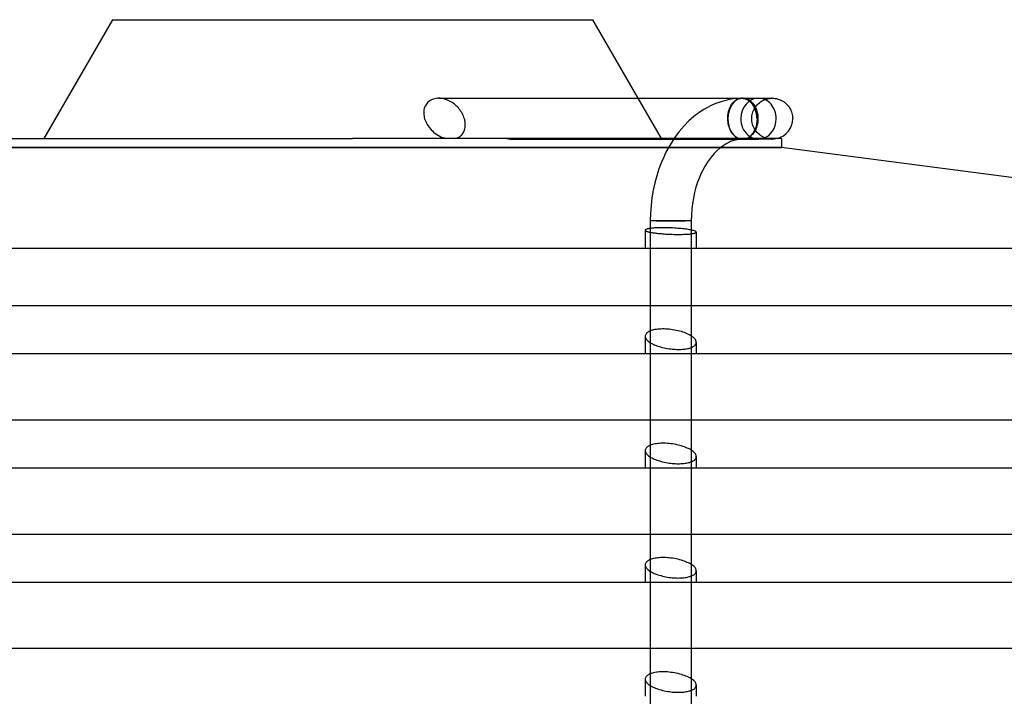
# Model space of a CAD drawing. Header units: millimetres. Extents: x -235 to 235, y -266 to 0.
# Tile 3 of 4: x -65 to 128, y -132 to 0. Entities that reach past the tile are written whole.
import ezdxf

# ---------------------------------------------------------------- set-up
doc = ezdxf.new("R2010")
doc.units = ezdxf.units.MM
doc.layers.add('HIDDEN', color=7, linetype='Continuous')
doc.layers.add('THICK', color=7, linetype='Continuous')

msp = doc.modelspace()

# ---------------------------------------------------------------- linework, layer by layer
at = {"layer": 'HIDDEN'}
for p, q in [((16.61, -15.39), (16.34, -15.42)), ((16.88, -15.38), (16.61, -15.39)), ((17.15, -15.39), (16.88, -15.38)), ((16.88, -15.38), (55.88, -15.38)), ((17.41, -15.42), (17.15, -15.39)), ((76.11, -15.38), (74.89, -15.46)), ((75.75, -15.42), (75.88, -15.4)), ((75.88, -15.4), (76.01, -15.39)), ((76.01, -15.39), (76.02, -15.39)), ((76.02, -15.39), (76.04, -15.39)), ((76.04, -15.39), (76.06, -15.38)), ((76.06, -15.38), (76.08, -15.38)), ((76.08, -15.38), (76.1, -15.38)), ((76.1, -15.38), (76.11, -15.38)), ((76.11, -15.38), (76.12, -15.38)), ((76.12, -15.38), (76.13, -15.38)), ((76.13, -15.38), (76.13, -15.38)), ((76.13, -15.38), (76.14, -15.38)), ((76.14, -15.38), (76.15, -15.38)), ((76.15, -15.38), (76.15, -15.38)), ((76.15, -15.38), (76.17, -15.38)), ((76.17, -15.38), (76.18, -15.38)), ((76.18, -15.38), (76.2, -15.38)), ((76.2, -15.38), (76.22, -15.38)), ((76.22, -15.38), (76.23, -15.38)), ((76.23, -15.38), (76.25, -15.38)), ((76.25, -15.38), (76.26, -15.38)), ((76.25, -15.38), (76.39, -15.4)), ((76.25, -15.38), (76.25, -15.38)), ((76.25, -15.38), (76.25, -15.38)), ((76.25, -15.38), (76.25, -15.38)), ((76.25, -15.38), (76.25, -15.38)), ((76.25, -15.38), (76.25, -15.38)), ((76.25, -15.38), (76.25, -15.38)), ((76.25, -15.38), (76.25, -15.38)), ((76.25, -15.38), (76.25, -15.38)), ((76.25, -15.38), (76.25, -15.38)), ((76.25, -15.38), (76.25, -15.38)), ((76.26, -15.38), (76.26, -15.38)), ((76.26, -15.38), (76.27, -15.38)), ((76.27, -15.38), (76.28, -15.38)), ((76.28, -15.38), (76.28, -15.38)), ((76.28, -15.38), (76.29, -15.38)), ((76.29, -15.38), (76.29, -15.38)), ((76.29, -15.38), (76.3, -15.38)), ((76.3, -15.38), (76.31, -15.38)), ((76.31, -15.38), (76.31, -15.38)), ((76.31, -15.38), (76.32, -15.38)), ((76.32, -15.38), (76.32, -15.38)), ((76.32, -15.38), (76.33, -15.38)), ((76.33, -15.38), (76.33, -15.38)), ((76.33, -15.38), (76.34, -15.38)), ((76.34, -15.38), (76.34, -15.38)), ((76.34, -15.38), (76.35, -15.38)), ((76.35, -15.38), (76.35, -15.38)), ((76.35, -15.38), (76.36, -15.38)), ((76.36, -15.38), (76.36, -15.38)), ((76.36, -15.38), (76.37, -15.38)), ((76.37, -15.38), (76.36, -15.38)), ((76.36, -15.38), (76.36, -15.38)), ((76.36, -15.38), (76.36, -15.38)), ((76.36, -15.38), (76.37, -15.38)), ((76.37, -15.38), (76.37, -15.38)), ((76.37, -15.38), (76.38, -15.38)), ((76.37, -15.38), (76.39, -15.38)), ((76.37, -15.38), (76.37, -15.38)), ((76.37, -15.38), (76.37, -15.38)), ((76.37, -15.38), (76.38, -15.38)), ((76.38, -15.38), (76.37, -15.38)), ((76.37, -15.38), (76.37, -15.38)), ((76.37, -15.38), (76.37, -15.38)), ((76.37, -15.38), (76.37, -15.38)), ((76.37, -15.38), (76.37, -15.38)), ((76.37, -15.38), (76.37, -15.38)), ((76.38, -15.38), (76.38, -15.38)), ((76.38, -15.38), (76.39, -15.38)), ((76.38, -15.38), (76.38, -15.38)), ((76.38, -15.38), (76.38, -15.38)), ((76.38, -15.38), (76.38, -15.38)), ((76.38, -15.38), (76.38, -15.38)), ((76.38, -15.38), (76.38, -15.38)), ((76.38, -15.38), (76.39, -15.38)), ((76.39, -15.38), (76.38, -15.38)), ((76.38, -15.38), (76.38, -15.38)), ((76.38, -15.38), (76.38, -15.38)), ((76.39, -15.38), (76.38, -15.38)), ((76.38, -15.38), (76.38, -15.38)), ((76.38, -15.38), (76.38, -15.38)), ((76.38, -15.38), (76.38, -15.38)), ((76.38, -15.38), (76.38, -15.38)), ((76.39, -15.38), (76.39, -15.38)), ((76.53, -15.4), (76.39, -15.38)), ((76.39, -15.38), (76.39, -15.38)), ((76.39, -15.38), (76.51, -15.38)), ((76.39, -15.38), (76.39, -15.38)), ((76.39, -15.38), (76.39, -15.38)), ((76.39, -15.4), (76.53, -15.42)), ((76.51, -15.38), (76.63, -15.4)), ((76.68, -15.42), (76.53, -15.4)), ((76.63, -15.4), (76.75, -15.41)), ((81.56, -15.42), (81.83, -15.39)), ((81.83, -15.39), (82.1, -15.38)), ((14.1, -17.19), (14.03, -17.42)), ((14.19, -16.96), (14.1, -17.19)), ((14.3, -16.74), (14.19, -16.96)), ((14.44, -16.54), (14.3, -16.74)), ((14.58, -16.35), (14.44, -16.54)), ((14.75, -16.18), (14.58, -16.35)), ((14.93, -16.02), (14.75, -16.18)), ((15.12, -15.88), (14.93, -16.02)), ((15.34, -15.75), (15.12, -15.88)), ((15.57, -15.63), (15.34, -15.75)), ((15.82, -15.54), (15.57, -15.63)), ((16.07, -15.47), (15.82, -15.54)), ((16.34, -15.42), (16.07, -15.47)), ((17.67, -15.46), (17.41, -15.42)), ((17.93, -15.52), (17.67, -15.46)), ((18.2, -15.6), (17.93, -15.52)), ((18.46, -15.69), (18.2, -15.6)), ((18.73, -15.8), (18.46, -15.69)), ((18.98, -15.92), (18.73, -15.8)), ((19.23, -16.06), (18.98, -15.92)), ((19.48, -16.21), (19.23, -16.06)), ((19.71, -16.37), (19.48, -16.21)), ((19.93, -16.54), (19.71, -16.37)), ((20.14, -16.72), (19.93, -16.54)), ((20.33, -16.9), (20.14, -16.72)), ((20.53, -17.09), (20.33, -16.9)), ((20.71, -17.29), (20.53, -17.09)), ((20.88, -17.5), (20.71, -17.29)), ((69.44, -17.18), (68.71, -17.6)), ((70.17, -16.81), (69.44, -17.18)), ((70.9, -16.48), (70.17, -16.81)), ((72.29, -15.99), (70.9, -16.48)), ((73.68, -15.64), (72.29, -15.99)), ((74.89, -15.46), (73.68, -15.64)), ((73.72, -17.43), (73.78, -17.28)), ((73.78, -17.28), (73.85, -17.12)), ((73.85, -17.12), (73.92, -16.98)), ((73.92, -16.98), (73.99, -16.84)), ((73.99, -16.84), (74.08, -16.7)), ((74.08, -16.7), (74.16, -16.57)), ((74.16, -16.57), (74.26, -16.44)), ((74.26, -16.44), (74.35, -16.31)), ((74.35, -16.31), (74.46, -16.2)), ((74.46, -16.2), (74.56, -16.09)), ((74.56, -16.09), (74.67, -15.99)), ((74.67, -15.99), (74.78, -15.89)), ((74.78, -15.89), (74.89, -15.81)), ((74.89, -15.81), (75, -15.73)), ((75, -15.73), (75.11, -15.66)), ((75.11, -15.66), (75.24, -15.6)), ((75.24, -15.6), (75.36, -15.54)), ((75.36, -15.54), (75.49, -15.49)), ((75.49, -15.49), (75.62, -15.45)), ((75.62, -15.45), (75.75, -15.42)), ((76.53, -15.42), (76.68, -15.45)), ((76.82, -15.45), (76.68, -15.42)), ((76.68, -15.45), (76.82, -15.49)), ((76.75, -15.41), (76.88, -15.44)), ((76.96, -15.49), (76.82, -15.45)), ((76.82, -15.49), (76.96, -15.55)), ((76.88, -15.44), (77, -15.48)), ((77.1, -15.55), (76.96, -15.49)), ((76.96, -15.55), (77.1, -15.61)), ((77, -15.48), (77.12, -15.52)), ((77.24, -15.61), (77.1, -15.55)), ((77.1, -15.61), (77.23, -15.68)), ((77.12, -15.52), (77.24, -15.57)), ((77.23, -15.68), (77.36, -15.76)), ((77.24, -15.57), (77.36, -15.62)), ((77.37, -15.68), (77.24, -15.61)), ((77.36, -15.62), (77.47, -15.68)), ((77.36, -15.76), (77.48, -15.85)), ((77.5, -15.76), (77.37, -15.68)), ((77.47, -15.68), (77.57, -15.75)), ((77.48, -15.85), (77.61, -15.94)), ((77.62, -15.85), (77.5, -15.76)), ((77.57, -15.75), (77.75, -15.87)), ((77.61, -15.94), (77.73, -16.05)), ((77.74, -15.95), (77.62, -15.85)), ((77.73, -16.05), (77.85, -16.17)), ((77.86, -16.05), (77.74, -15.95)), ((77.75, -15.87), (77.91, -16)), ((77.85, -16.17), (77.97, -16.29)), ((77.98, -16.17), (77.86, -16.05)), ((77.91, -16), (78.06, -16.13)), ((77.97, -16.29), (78.08, -16.43)), ((78.09, -16.3), (77.98, -16.17)), ((78.06, -16.13), (78.21, -16.28)), ((78.08, -16.43), (78.19, -16.57)), ((78.2, -16.43), (78.09, -16.3)), ((78.19, -16.57), (78.29, -16.72)), ((78.3, -16.58), (78.2, -16.43)), ((78.21, -16.28), (78.35, -16.45)), ((78.29, -16.72), (78.38, -16.87)), ((78.4, -16.72), (78.3, -16.58)), ((78.35, -16.45), (78.48, -16.63)), ((78.38, -16.87), (78.47, -17.02)), ((78.49, -16.88), (78.4, -16.72)), ((78.47, -17.02), (78.55, -17.18)), ((78.48, -16.63), (78.61, -16.82)), ((78.57, -17.03), (78.49, -16.88)), ((78.55, -17.18), (78.63, -17.35)), ((78.55, -17.54), (78.68, -17.3)), ((78.65, -17.19), (78.57, -17.03)), ((78.61, -16.82), (78.73, -17.02)), ((78.72, -17.36), (78.65, -17.19)), ((78.68, -17.3), (78.83, -17.07)), ((78.73, -17.02), (78.84, -17.23)), ((78.83, -17.07), (79, -16.86)), ((78.84, -17.23), (78.93, -17.45)), ((79, -16.86), (79.18, -16.65)), ((79.18, -16.65), (79.37, -16.46)), ((79.37, -16.46), (79.58, -16.28)), ((79.58, -16.28), (79.79, -16.11)), ((79.79, -16.11), (80.02, -15.96)), ((80.02, -15.96), (80.26, -15.83)), ((80.26, -15.83), (80.51, -15.71)), ((80.51, -15.71), (80.76, -15.61)), ((80.76, -15.61), (81.02, -15.53)), ((81.02, -15.53), (81.29, -15.46)), ((81.29, -15.46), (81.56, -15.42)), ((13.94, -17.91), (13.92, -18.16)), ((13.92, -18.16), (13.93, -18.4)), ((13.93, -18.4), (13.94, -18.65)), ((13.97, -17.66), (13.94, -17.91)), ((13.94, -18.65), (13.98, -18.89)), ((14.03, -17.42), (13.97, -17.66)), ((13.98, -18.89), (14.03, -19.13)), ((14.03, -19.13), (14.1, -19.38)), ((21.05, -17.72), (20.88, -17.5)), ((21.21, -17.95), (21.05, -17.72)), ((21.35, -18.18), (21.21, -17.95)), ((21.48, -18.42), (21.35, -18.18)), ((21.6, -18.66), (21.48, -18.42)), ((21.7, -18.9), (21.6, -18.66)), ((21.79, -19.14), (21.7, -18.9)), ((21.87, -19.38), (21.79, -19.14)), ((66.79, -18.96), (65.81, -19.83)), ((68, -18.06), (66.79, -18.96)), ((68.71, -17.6), (68, -18.06)), ((73.41, -19.02), (73.42, -18.83)), ((73.41, -19.2), (73.41, -19.02)), ((73.42, -19.38), (73.41, -19.2)), ((73.42, -18.83), (73.44, -18.65)), ((73.44, -18.65), (73.46, -18.47)), ((73.46, -18.47), (73.49, -18.3)), ((73.49, -18.3), (73.52, -18.12)), ((73.52, -18.12), (73.56, -17.95)), ((73.56, -17.95), (73.61, -17.77)), ((73.61, -17.77), (73.66, -17.6)), ((73.66, -17.6), (73.72, -17.43)), ((78.1, -19.38), (78.11, -19.11)), ((78.11, -19.11), (78.14, -18.84)), ((78.14, -18.84), (78.18, -18.57)), ((78.18, -18.57), (78.25, -18.3)), ((78.25, -18.3), (78.33, -18.04)), ((78.33, -18.04), (78.43, -17.79)), ((78.43, -17.79), (78.55, -17.54)), ((78.63, -17.35), (78.7, -17.53)), ((78.7, -17.53), (78.77, -17.72)), ((78.79, -17.54), (78.72, -17.36)), ((78.77, -17.72), (78.83, -17.91)), ((78.85, -17.72), (78.79, -17.54)), ((78.83, -17.91), (78.88, -18.1)), ((78.91, -17.91), (78.85, -17.72)), ((78.88, -18.1), (78.93, -18.29)), ((78.96, -18.11), (78.91, -17.91)), ((78.93, -17.45), (79.01, -17.66)), ((78.93, -18.29), (78.97, -18.48)), ((79, -18.3), (78.96, -18.11)), ((78.97, -18.48), (79, -18.67)), ((79.03, -18.49), (79, -18.3)), ((79, -18.67), (79.03, -18.88)), ((79.01, -17.66), (79.09, -17.89)), ((79.06, -18.68), (79.03, -18.49)), ((79.03, -18.88), (79.05, -19.08)), ((79.05, -19.08), (79.07, -19.28)), ((79.08, -18.88), (79.06, -18.68)), ((79.09, -19.09), (79.08, -18.88)), ((79.09, -17.89), (79.15, -18.13)), ((79.09, -19.29), (79.09, -19.09)), ((79.15, -18.13), (79.21, -18.38)), ((79.21, -18.38), (79.25, -18.63)), ((79.25, -18.63), (79.28, -18.88)), ((79.28, -18.88), (79.29, -19.14)), ((79.29, -19.14), (79.3, -19.38)), ((14.1, -19.38), (14.19, -19.67)), ((14.19, -19.67), (14.31, -19.96)), ((14.31, -19.96), (14.45, -20.24)), ((14.45, -20.24), (14.61, -20.53)), ((14.61, -20.53), (14.78, -20.8)), ((14.78, -20.8), (14.97, -21.06)), ((14.97, -21.06), (15.18, -21.32)), ((21.93, -19.6), (21.87, -19.38)), ((21.98, -19.81), (21.93, -19.6)), ((21.96, -21.34), (22, -21.13)), ((22.01, -20.03), (21.98, -19.81)), ((22, -21.13), (22.03, -20.92)), ((22.04, -20.25), (22.01, -20.03)), ((22.03, -20.92), (22.05, -20.7)), ((22.05, -20.47), (22.04, -20.25)), ((22.05, -20.7), (22.05, -20.47)), ((64.85, -20.79), (63.88, -21.92)), ((65.81, -19.83), (64.85, -20.79)), ((73.43, -19.69), (73.42, -19.38)), ((73.46, -20.02), (73.43, -19.69)), ((73.51, -20.35), (73.46, -20.02)), ((73.57, -20.66), (73.51, -20.35)), ((73.65, -20.95), (73.57, -20.66)), ((73.74, -21.24), (73.65, -20.95)), ((78.11, -19.65), (78.1, -19.38)), ((78.14, -19.92), (78.11, -19.65)), ((78.18, -20.19), (78.14, -19.92)), ((78.25, -20.46), (78.18, -20.19)), ((78.33, -20.72), (78.25, -20.46)), ((78.43, -20.97), (78.33, -20.72)), ((78.55, -21.22), (78.43, -20.97)), ((79.01, -21.1), (78.93, -21.31)), ((79.09, -20.87), (79.01, -21.1)), ((79.07, -19.28), (79.09, -19.29)), ((79.15, -20.63), (79.09, -20.87)), ((79.21, -20.38), (79.15, -20.63)), ((79.25, -20.13), (79.21, -20.38)), ((79.28, -19.88), (79.25, -20.13)), ((79.29, -19.62), (79.28, -19.88)), ((79.3, -19.38), (79.29, -19.62)), ((15.18, -21.32), (15.4, -21.56)), ((15.4, -21.56), (15.62, -21.78)), ((15.62, -21.78), (15.86, -22)), ((15.86, -22), (16.11, -22.21)), ((16.11, -22.21), (16.39, -22.41)), ((16.39, -22.41), (16.67, -22.59)), ((16.67, -22.59), (16.97, -22.76)), ((16.97, -22.76), (17.28, -22.92)), ((17.28, -22.92), (17.59, -23.05)), ((17.59, -23.05), (17.91, -23.16)), ((20.38, -23.18), (20.58, -23.09)), ((20.58, -23.09), (20.78, -22.99)), ((20.78, -22.99), (20.96, -22.87)), ((20.96, -22.87), (21.13, -22.74)), ((21.13, -22.74), (21.28, -22.6)), ((21.28, -22.6), (21.42, -22.45)), ((21.42, -22.45), (21.54, -22.29)), ((21.54, -22.29), (21.65, -22.12)), ((21.65, -22.12), (21.75, -21.94)), ((21.75, -21.94), (21.83, -21.75)), ((21.83, -21.75), (21.9, -21.55)), ((21.9, -21.55), (21.96, -21.34)), ((63.88, -21.92), (62.96, -23.16)), ((73.86, -21.52), (73.74, -21.24)), ((73.99, -21.8), (73.86, -21.52)), ((74.14, -22.05), (73.99, -21.8)), ((74.29, -22.27), (74.14, -22.05)), ((74.46, -22.48), (74.29, -22.27)), ((74.65, -22.68), (74.46, -22.48)), ((74.85, -22.86), (74.65, -22.68)), ((75.05, -23), (74.85, -22.86)), ((75.25, -23.12), (75.05, -23)), ((77.47, -23.08), (77.36, -23.14)), ((77.57, -23.01), (77.47, -23.08)), ((77.75, -22.89), (77.57, -23.01)), ((77.91, -22.76), (77.75, -22.89)), ((78.06, -22.63), (77.91, -22.76)), ((78.21, -22.48), (78.06, -22.63)), ((78.35, -22.31), (78.21, -22.48)), ((78.48, -22.13), (78.35, -22.31)), ((78.61, -21.94), (78.48, -22.13)), ((78.68, -21.46), (78.55, -21.22)), ((78.73, -21.74), (78.61, -21.94)), ((78.83, -21.69), (78.68, -21.46)), ((78.84, -21.53), (78.73, -21.74)), ((79, -21.9), (78.83, -21.69)), ((78.93, -21.31), (78.84, -21.53)), ((79.18, -22.11), (79, -21.9)), ((79.37, -22.3), (79.18, -22.11)), ((79.58, -22.48), (79.37, -22.3)), ((79.79, -22.65), (79.58, -22.48)), ((80.02, -22.8), (79.79, -22.65)), ((80.26, -22.93), (80.02, -22.8)), ((80.51, -23.05), (80.26, -22.93)), ((80.76, -23.15), (80.51, -23.05)), ((17.91, -23.16), (18.23, -23.25)), ((20.16, -23.25), (20.38, -23.18)), ((30.18, -23.25), (30.34, -23.29)), ((30.34, -23.29), (30.49, -23.32)), ((30.49, -23.32), (30.65, -23.35)), ((30.65, -23.35), (30.81, -23.37)), ((30.81, -23.37), (30.97, -23.38)), ((30.97, -23.38), (31.12, -23.38)), ((31.12, -23.38), (31.27, -23.38)), ((31.12, -23.38), (79.42, -23.38)), ((31.27, -23.38), (31.43, -23.37)), ((31.43, -23.37), (31.59, -23.35)), ((31.59, -23.35), (31.74, -23.32)), ((31.74, -23.32), (31.9, -23.29)), ((31.9, -23.29), (32.06, -23.25)), ((62.11, -24.51), (61.31, -25.95)), ((62.96, -23.16), (62.11, -24.51)), ((72.5, -24.67), (71.85, -25.16)), ((72.88, -24.43), (72.5, -24.67)), ((73.24, -24.22), (72.88, -24.43)), ((73.6, -24.04), (73.24, -24.22)), ((73.96, -23.88), (73.6, -24.04)), ((74.6, -23.65), (73.96, -23.88)), ((75.22, -23.5), (74.6, -23.65)), ((75.81, -23.41), (75.22, -23.5)), ((75.47, -23.23), (75.25, -23.12)), ((75.7, -23.3), (75.47, -23.23)), ((75.93, -23.36), (75.7, -23.3)), ((76.39, -23.38), (75.81, -23.41)), ((75.95, -23.36), (75.93, -23.36)), ((75.97, -23.36), (75.95, -23.36)), ((75.99, -23.36), (75.97, -23.36)), ((76.02, -23.37), (75.99, -23.36)), ((76.04, -23.37), (76.02, -23.37)), ((76.06, -23.37), (76.04, -23.37)), ((76.08, -23.37), (76.06, -23.37)), ((76.1, -23.37), (76.08, -23.37)), ((76.12, -23.37), (76.1, -23.37)), ((76.13, -23.37), (76.12, -23.37)), ((76.15, -23.38), (76.13, -23.37)), ((76.17, -23.38), (76.15, -23.38)), ((76.19, -23.38), (76.17, -23.38)), ((76.2, -23.38), (76.19, -23.38)), ((76.22, -23.38), (76.2, -23.38)), ((76.23, -23.38), (76.22, -23.38)), ((76.25, -23.38), (76.23, -23.38)), ((76.26, -23.38), (76.25, -23.38)), ((76.28, -23.38), (76.26, -23.38)), ((76.3, -23.38), (76.28, -23.38)), ((76.31, -23.38), (76.3, -23.38)), ((76.32, -23.38), (76.31, -23.38)), ((76.34, -23.38), (76.32, -23.38)), ((76.35, -23.38), (76.34, -23.38)), ((76.37, -23.38), (76.35, -23.38)), ((76.38, -23.38), (76.37, -23.38)), ((76.37, -23.38), (76.37, -23.38)), ((76.37, -23.38), (76.37, -23.38)), ((76.39, -23.38), (76.38, -23.38)), ((76.38, -23.38), (76.38, -23.38)), ((76.38, -23.38), (76.38, -23.38)), ((76.51, -23.38), (76.39, -23.38)), ((76.63, -23.36), (76.51, -23.38)), ((76.75, -23.35), (76.63, -23.36)), ((76.88, -23.32), (76.75, -23.35)), ((77, -23.28), (76.88, -23.32)), ((77.12, -23.24), (77, -23.28)), ((77.24, -23.19), (77.12, -23.24)), ((77.36, -23.14), (77.24, -23.19)), ((82.1, -23.38), (79.42, -23.38)), ((81.02, -23.23), (80.76, -23.15)), ((81.29, -23.3), (81.02, -23.23)), ((81.56, -23.34), (81.29, -23.3)), ((81.83, -23.37), (81.56, -23.34)), ((82.1, -23.38), (81.83, -23.37)), ((81.93, -23.38), (82.1, -23.38)), ((82.27, -23.38), (82.1, -23.38)), ((82.44, -23.37), (82.27, -23.38)), ((82.6, -23.35), (82.44, -23.37)), ((82.77, -23.32), (82.6, -23.35)), ((82.94, -23.29), (82.77, -23.32)), ((83.1, -23.25), (82.94, -23.29)), ((0, -25.04), (-83.93, -25.04)), ((83.92, -25.04), (0, -25.04)), ((60.86, -26.89), (60.44, -27.87)), ((61.31, -25.95), (60.86, -26.89)), ((70.14, -26.91), (69.55, -27.7)), ((70.73, -26.22), (70.14, -26.91)), ((71.29, -25.65), (70.73, -26.22)), ((71.85, -25.16), (71.29, -25.65)), ((60.44, -27.87), (59.94, -29.19)), ((68.99, -28.58), (68.46, -29.56)), ((69.55, -27.7), (68.99, -28.58)), ((59.5, -30.55), (59.12, -31.96)), ((59.94, -29.19), (59.5, -30.55)), ((68.14, -30.21), (67.85, -30.89)), ((68.46, -29.56), (68.14, -30.21)), ((59.12, -31.96), (58.81, -33.4)), ((67.49, -31.83), (67.18, -32.82)), ((67.85, -30.89), (67.49, -31.83)), ((58.81, -33.4), (58.57, -34.87)), ((66.9, -33.84), (66.67, -34.91)), ((67.18, -32.82), (66.9, -33.84)), ((58.39, -36.36), (58.29, -37.87)), ((58.57, -34.87), (58.39, -36.36)), ((66.49, -36), (66.36, -37.11)), ((66.67, -34.91), (66.49, -36)), ((58.29, -37.87), (58.25, -39.38)), ((66.28, -38.24), (66.25, -39.38)), ((66.36, -37.11), (66.28, -38.24)), ((59.42, -39.38), (58.25, -39.38)), ((58.25, -39.38), (58.25, -176.9)), ((59.42, -39.38), (62.25, -39.38)), ((62.25, -39.38), (59.42, -39.38)), ((66.25, -39.38), (62.25, -39.38)), ((62.25, -39.38), (65.08, -39.38)), ((66.25, -39.38), (66.25, -176.9)), ((57.26, -41.17), (57.25, -41.2)), ((57.25, -41.2), (57.26, -41.23)), ((57.25, -41.2), (57.25, -44.75)), ((57.27, -41.14), (57.26, -41.17)), ((57.26, -41.23), (57.27, -41.26)), ((57.31, -41.11), (57.27, -41.14)), ((57.27, -41.26), (57.3, -41.29)), ((57.3, -41.29), (57.34, -41.32)), ((57.35, -41.08), (57.31, -41.11)), ((57.34, -41.32), (57.39, -41.35)), ((57.4, -41.05), (57.35, -41.08)), ((57.39, -41.35), (57.45, -41.38)), ((57.47, -41.02), (57.4, -41.05)), ((57.45, -41.38), (57.52, -41.41)), ((57.55, -41), (57.47, -41.02)), ((57.52, -41.41), (57.6, -41.44)), ((57.64, -40.97), (57.55, -41)), ((57.6, -41.44), (57.69, -41.47)), ((57.73, -40.95), (57.64, -40.97)), ((57.69, -41.47), (57.79, -41.5)), ((57.84, -40.93), (57.73, -40.95)), ((57.79, -41.5), (57.91, -41.54)), ((57.96, -40.91), (57.84, -40.93)), ((57.91, -41.54), (58.03, -41.57)), ((58.09, -40.88), (57.96, -40.91)), ((58.03, -41.57), (58.17, -41.6)), ((58.22, -40.86), (58.09, -40.88)), ((58.17, -41.6), (58.31, -41.62)), ((58.38, -40.85), (58.22, -40.86)), ((58.31, -41.62), (58.46, -41.65)), ((58.54, -40.83), (58.38, -40.85)), ((58.46, -41.65), (58.63, -41.68)), ((58.71, -40.81), (58.54, -40.83)), ((58.63, -41.68), (58.8, -41.71)), ((58.89, -40.8), (58.71, -40.81)), ((58.8, -41.71), (58.97, -41.74)), ((59.08, -40.78), (58.89, -40.8)), ((58.97, -41.74), (59.16, -41.76)), ((59.28, -40.77), (59.08, -40.78)), ((59.16, -41.76), (59.35, -41.79)), ((59.48, -40.76), (59.28, -40.77)), ((59.35, -41.79), (59.54, -41.81)), ((59.69, -40.75), (59.48, -40.76)), ((59.54, -41.81), (59.74, -41.83)), ((59.91, -40.75), (59.69, -40.75)), ((59.74, -41.83), (59.94, -41.85)), ((60.13, -40.74), (59.91, -40.75)), ((59.94, -41.85), (60.15, -41.87)), ((60.35, -40.74), (60.13, -40.74)), ((60.15, -41.87), (60.37, -41.89)), ((60.58, -40.74), (60.35, -40.74)), ((60.37, -41.89), (60.59, -41.91)), ((60.8, -40.74), (60.58, -40.74)), ((60.59, -41.91), (60.82, -41.93)), ((61.03, -40.74), (60.8, -40.74)), ((60.82, -41.93), (61.05, -41.95)), ((61.27, -40.74), (61.03, -40.74)), ((61.05, -41.95), (61.28, -41.96)), ((61.51, -40.74), (61.27, -40.74)), ((61.28, -41.96), (61.52, -41.98)), ((61.75, -40.75), (61.51, -40.74)), ((61.52, -41.98), (61.76, -41.99)), ((62, -40.76), (61.75, -40.75)), ((61.76, -41.99), (62.01, -42)), ((62.25, -40.77), (62, -40.76)), ((62.01, -42), (62.25, -42.01)), ((62.6, -40.78), (62.25, -40.77)), ((62.25, -42.01), (62.55, -42.02)), ((62.55, -42.02), (62.84, -42.03)), ((62.95, -40.8), (62.6, -40.78)), ((62.84, -42.03), (63.13, -42.03)), ((63.3, -40.82), (62.95, -40.8)), ((63.13, -42.03), (63.41, -42.04)), ((63.64, -40.85), (63.3, -40.82)), ((63.41, -42.04), (63.68, -42.04)), ((63.97, -40.87), (63.64, -40.85)), ((63.68, -42.04), (63.95, -42.04)), ((63.95, -42.04), (64.22, -42.04)), ((64.28, -40.9), (63.97, -40.87)), ((64.22, -42.04), (64.48, -42.03)), ((64.58, -40.93), (64.28, -40.9)), ((64.48, -42.03), (64.74, -42.02)), ((64.88, -40.96), (64.58, -40.93)), ((64.74, -42.02), (64.99, -42.02)), ((65.16, -41), (64.88, -40.96)), ((64.99, -42.02), (65.23, -42)), ((65.44, -41.04), (65.16, -41)), ((65.23, -42), (65.46, -41.99)), ((65.7, -41.08), (65.44, -41.04)), ((65.46, -41.99), (65.69, -41.97)), ((65.69, -41.97), (65.9, -41.96)), ((65.94, -41.12), (65.7, -41.08)), ((65.9, -41.96), (66.09, -41.94)), ((66.17, -41.16), (65.94, -41.12)), ((66.09, -41.94), (66.27, -41.92)), ((66.38, -41.2), (66.17, -41.16)), ((66.27, -41.92), (66.44, -41.89)), ((66.56, -41.25), (66.38, -41.2)), ((66.44, -41.89), (66.59, -41.87)), ((66.73, -41.29), (66.56, -41.25)), ((66.59, -41.87), (66.72, -41.84)), ((66.72, -41.84), (66.84, -41.82)), ((66.87, -41.34), (66.73, -41.29)), ((66.84, -41.82), (66.94, -41.79)), ((66.99, -41.38), (66.87, -41.34)), ((66.94, -41.79), (67.04, -41.76)), ((67.06, -41.41), (66.99, -41.38)), ((67.04, -41.76), (67.11, -41.73)), ((67.13, -41.45), (67.06, -41.41)), ((67.11, -41.73), (67.17, -41.69)), ((67.18, -41.48), (67.13, -41.45)), ((67.17, -41.69), (67.22, -41.66)), ((67.22, -41.52), (67.18, -41.48)), ((67.24, -41.55), (67.22, -41.52)), ((67.22, -41.66), (67.24, -41.62)), ((67.25, -41.59), (67.24, -41.55)), ((67.24, -41.62), (67.25, -41.59)), ((67.25, -41.59), (67.25, -44.75)), ((57.34, -61.62), (57.29, -61.74)), ((57.41, -61.51), (57.34, -61.62)), ((57.5, -61.4), (57.41, -61.51)), ((57.61, -61.3), (57.5, -61.4)), ((57.74, -61.2), (57.61, -61.3)), ((57.89, -61.11), (57.74, -61.2)), ((58.05, -61.02), (57.89, -61.11)), ((58.23, -60.94), (58.05, -61.02)), ((58.43, -60.87), (58.23, -60.94)), ((58.66, -60.8), (58.43, -60.87)), ((58.9, -60.74), (58.66, -60.8)), ((59.16, -60.68), (58.9, -60.74)), ((59.43, -60.64), (59.16, -60.68)), ((59.72, -60.6), (59.43, -60.64)), ((60.01, -60.57), (59.72, -60.6)), ((60.31, -60.56), (60.01, -60.57)), ((60.62, -60.55), (60.31, -60.56)), ((60.93, -60.55), (60.62, -60.55)), ((61.25, -60.56), (60.93, -60.55)), ((61.58, -60.58), (61.25, -60.56)), ((61.91, -60.6), (61.58, -60.58)), ((62.25, -60.64), (61.91, -60.6)), ((62.61, -60.69), (62.25, -60.64)), ((62.97, -60.75), (62.61, -60.69)), ((63.33, -60.82), (62.97, -60.75)), ((63.67, -60.89), (63.33, -60.82)), ((64.01, -60.98), (63.67, -60.89)), ((64.32, -61.07), (64.01, -60.98)), ((64.62, -61.16), (64.32, -61.07)), ((64.92, -61.26), (64.62, -61.16)), ((65.2, -61.37), (64.92, -61.26)), ((65.47, -61.49), (65.2, -61.37)), ((65.73, -61.61), (65.47, -61.49)), ((65.97, -61.73), (65.73, -61.61)), ((57.26, -61.86), (57.25, -61.98)), ((57.25, -61.97), (57.25, -65.34)), ((57.25, -61.98), (57.26, -62.1)), ((57.29, -61.74), (57.26, -61.86)), ((57.26, -62.1), (57.29, -62.22)), ((57.29, -62.22), (57.34, -62.34)), ((57.34, -62.34), (57.4, -62.46)), ((57.4, -62.46), (57.48, -62.58)), ((57.48, -62.58), (57.58, -62.7)), ((57.58, -62.7), (57.7, -62.82)), ((57.7, -62.82), (57.84, -62.94)), ((57.84, -62.94), (57.99, -63.06)), ((57.99, -63.06), (58.16, -63.18)), ((58.16, -63.18), (58.35, -63.3)), ((58.35, -63.3), (58.56, -63.42)), ((58.56, -63.42), (58.78, -63.53)), ((58.78, -63.53), (59.02, -63.64)), ((66.19, -61.86), (65.97, -61.73)), ((66.39, -61.99), (66.19, -61.86)), ((66.58, -62.13), (66.39, -61.99)), ((66.74, -62.26), (66.58, -62.13)), ((66.87, -62.39), (66.74, -62.26)), ((66.99, -62.52), (66.87, -62.39)), ((67.06, -62.63), (66.99, -62.52)), ((67.13, -62.73), (67.06, -62.63)), ((67.12, -63.57), (67.18, -63.48)), ((67.18, -62.84), (67.13, -62.73)), ((67.22, -62.95), (67.18, -62.84)), ((67.18, -63.48), (67.22, -63.37)), ((67.24, -63.05), (67.22, -62.95)), ((67.22, -63.37), (67.24, -63.27)), ((67.25, -63.16), (67.24, -63.05)), ((67.24, -63.27), (67.25, -63.16)), ((67.25, -63.16), (67.25, -65.34)), ((59.02, -63.64), (59.26, -63.74)), ((59.26, -63.74), (59.52, -63.84)), ((59.52, -63.84), (59.78, -63.93)), ((59.78, -63.93), (60.05, -64.01)), ((60.05, -64.01), (60.34, -64.09)), ((60.34, -64.09), (60.64, -64.17)), ((60.64, -64.17), (60.95, -64.24)), ((60.95, -64.24), (61.26, -64.31)), ((61.26, -64.31), (61.59, -64.37)), ((61.59, -64.37), (61.92, -64.42)), ((61.92, -64.42), (62.25, -64.46)), ((62.25, -64.46), (62.55, -64.49)), ((62.55, -64.49), (62.85, -64.52)), ((62.85, -64.52), (63.14, -64.53)), ((63.14, -64.53), (63.43, -64.54)), ((63.43, -64.54), (63.71, -64.55)), ((63.71, -64.55), (63.98, -64.54)), ((63.98, -64.54), (64.25, -64.54)), ((64.25, -64.54), (64.52, -64.52)), ((64.52, -64.52), (64.78, -64.5)), ((64.78, -64.5), (65.04, -64.47)), ((65.04, -64.47), (65.28, -64.43)), ((65.28, -64.43), (65.51, -64.39)), ((65.51, -64.39), (65.73, -64.34)), ((65.73, -64.34), (65.94, -64.28)), ((65.94, -64.28), (66.13, -64.22)), ((66.13, -64.22), (66.31, -64.15)), ((66.31, -64.15), (66.47, -64.08)), ((66.47, -64.08), (66.62, -64.01)), ((66.62, -64.01), (66.75, -63.93)), ((66.75, -63.93), (66.86, -63.85)), ((66.86, -63.85), (66.96, -63.76)), ((66.96, -63.76), (67.05, -63.67)), ((67.05, -63.67), (67.12, -63.57)), ((57.26, -84.23), (57.25, -84.35)), ((57.25, -84.35), (57.26, -84.47)), ((57.25, -84.35), (57.25, -87.71)), ((57.29, -84.11), (57.26, -84.23)), ((57.26, -84.47), (57.29, -84.6)), ((57.34, -83.99), (57.29, -84.11)), ((57.29, -84.6), (57.34, -84.72)), ((57.41, -83.88), (57.34, -83.99)), ((57.34, -84.72), (57.4, -84.84)), ((57.5, -83.77), (57.41, -83.88)), ((57.61, -83.67), (57.5, -83.77)), ((57.74, -83.57), (57.61, -83.67)), ((57.89, -83.48), (57.74, -83.57)), ((58.05, -83.4), (57.89, -83.48)), ((58.23, -83.32), (58.05, -83.4)), ((58.43, -83.24), (58.23, -83.32)), ((58.66, -83.17), (58.43, -83.24)), ((58.9, -83.11), (58.66, -83.17)), ((59.16, -83.06), (58.9, -83.11)), ((59.43, -83.01), (59.16, -83.06)), ((59.72, -82.98), (59.43, -83.01)), ((60.01, -82.95), (59.72, -82.98)), ((60.31, -82.93), (60.01, -82.95)), ((60.62, -82.92), (60.31, -82.93)), ((60.93, -82.92), (60.62, -82.92)), ((61.25, -82.93), (60.93, -82.92)), ((61.58, -82.95), (61.25, -82.93)), ((61.91, -82.98), (61.58, -82.95)), ((62.25, -83.02), (61.91, -82.98)), ((62.61, -83.06), (62.25, -83.02)), ((62.97, -83.12), (62.61, -83.06)), ((63.33, -83.19), (62.97, -83.12)), ((63.67, -83.27), (63.33, -83.19)), ((64.01, -83.35), (63.67, -83.27)), ((64.32, -83.44), (64.01, -83.35)), ((64.62, -83.54), (64.32, -83.44)), ((64.92, -83.64), (64.62, -83.54)), ((65.2, -83.75), (64.92, -83.64)), ((65.47, -83.86), (65.2, -83.75)), ((65.73, -83.98), (65.47, -83.86)), ((65.97, -84.11), (65.73, -83.98)), ((66.19, -84.24), (65.97, -84.11)), ((66.39, -84.37), (66.19, -84.24)), ((66.58, -84.5), (66.39, -84.37)), ((66.74, -84.64), (66.58, -84.5)), ((66.87, -84.77), (66.74, -84.64)), ((57.4, -84.84), (57.48, -84.96)), ((57.48, -84.96), (57.58, -85.08)), ((57.58, -85.08), (57.7, -85.2)), ((57.7, -85.2), (57.84, -85.32)), ((57.84, -85.32), (57.99, -85.44)), ((57.99, -85.44), (58.16, -85.56)), ((58.16, -85.56), (58.35, -85.68)), ((58.35, -85.68), (58.56, -85.79)), ((58.56, -85.79), (58.78, -85.9)), ((58.78, -85.9), (59.02, -86.01)), ((59.02, -86.01), (59.26, -86.11)), ((59.26, -86.11), (59.52, -86.21)), ((59.52, -86.21), (59.78, -86.3)), ((59.78, -86.3), (60.05, -86.39)), ((60.05, -86.39), (60.34, -86.47)), ((60.34, -86.47), (60.64, -86.55)), ((60.64, -86.55), (60.95, -86.62)), ((60.95, -86.62), (61.26, -86.68)), ((65.73, -86.71), (65.94, -86.66)), ((65.94, -86.66), (66.13, -86.59)), ((66.13, -86.59), (66.31, -86.53)), ((66.31, -86.53), (66.47, -86.46)), ((66.47, -86.46), (66.62, -86.38)), ((66.62, -86.38), (66.75, -86.31)), ((66.75, -86.31), (66.86, -86.22)), ((66.86, -86.22), (66.96, -86.14)), ((66.99, -84.9), (66.87, -84.77)), ((66.96, -86.14), (67.05, -86.05)), ((67.06, -85), (66.99, -84.9)), ((67.05, -86.05), (67.12, -85.95)), ((67.13, -85.11), (67.06, -85)), ((67.12, -85.95), (67.18, -85.85)), ((67.18, -85.22), (67.13, -85.11)), ((67.22, -85.32), (67.18, -85.22)), ((67.18, -85.85), (67.22, -85.75)), ((67.24, -85.43), (67.22, -85.32)), ((67.22, -85.75), (67.24, -85.64)), ((67.25, -85.54), (67.24, -85.43)), ((67.24, -85.64), (67.25, -85.54)), ((67.25, -85.54), (67.25, -87.71)), ((61.26, -86.68), (61.59, -86.74)), ((61.59, -86.74), (61.92, -86.79)), ((61.92, -86.79), (62.25, -86.83)), ((62.25, -86.83), (62.55, -86.87)), ((62.55, -86.87), (62.85, -86.89)), ((62.85, -86.89), (63.14, -86.91)), ((63.14, -86.91), (63.43, -86.92)), ((63.43, -86.92), (63.71, -86.92)), ((63.71, -86.92), (63.98, -86.92)), ((63.98, -86.92), (64.25, -86.91)), ((64.25, -86.91), (64.52, -86.89)), ((64.52, -86.89), (64.78, -86.87)), ((64.78, -86.87), (65.04, -86.84)), ((65.04, -86.84), (65.28, -86.8)), ((65.28, -86.8), (65.51, -86.76)), ((65.51, -86.76), (65.73, -86.71)), ((57.89, -105.86), (57.74, -105.95)), ((58.05, -105.77), (57.89, -105.86)), ((58.23, -105.69), (58.05, -105.77)), ((58.43, -105.62), (58.23, -105.69)), ((58.66, -105.55), (58.43, -105.62)), ((58.9, -105.49), (58.66, -105.55)), ((59.16, -105.43), (58.9, -105.49)), ((59.43, -105.39), (59.16, -105.43)), ((59.72, -105.35), (59.43, -105.39)), ((60.01, -105.32), (59.72, -105.35)), ((60.31, -105.31), (60.01, -105.32)), ((60.62, -105.3), (60.31, -105.31)), ((60.93, -105.3), (60.62, -105.3)), ((61.25, -105.31), (60.93, -105.3)), ((61.58, -105.33), (61.25, -105.31)), ((61.91, -105.35), (61.58, -105.33)), ((62.25, -105.39), (61.91, -105.35)), ((62.61, -105.44), (62.25, -105.39)), ((62.97, -105.5), (62.61, -105.44)), ((63.33, -105.57), (62.97, -105.5)), ((63.67, -105.64), (63.33, -105.57)), ((64.01, -105.73), (63.67, -105.64)), ((64.32, -105.82), (64.01, -105.73)), ((64.62, -105.91), (64.32, -105.82)), ((64.92, -106.01), (64.62, -105.91)), ((57.26, -106.61), (57.25, -106.73)), ((57.25, -106.72), (57.25, -110.09)), ((57.25, -106.73), (57.26, -106.85)), ((57.29, -106.49), (57.26, -106.61)), ((57.26, -106.85), (57.29, -106.97)), ((57.34, -106.37), (57.29, -106.49)), ((57.29, -106.97), (57.34, -107.09)), ((57.41, -106.26), (57.34, -106.37)), ((57.34, -107.09), (57.4, -107.21)), ((57.4, -107.21), (57.48, -107.33)), ((57.5, -106.15), (57.41, -106.26)), ((57.48, -107.33), (57.58, -107.45)), ((57.61, -106.05), (57.5, -106.15)), ((57.58, -107.45), (57.7, -107.57)), ((57.74, -105.95), (57.61, -106.05)), ((57.7, -107.57), (57.84, -107.69)), ((57.84, -107.69), (57.99, -107.81)), ((57.99, -107.81), (58.16, -107.93)), ((65.2, -106.12), (64.92, -106.01)), ((65.47, -106.24), (65.2, -106.12)), ((65.73, -106.36), (65.47, -106.24)), ((65.97, -106.48), (65.73, -106.36)), ((66.19, -106.61), (65.97, -106.48)), ((66.39, -106.74), (66.19, -106.61)), ((66.58, -106.88), (66.39, -106.74)), ((66.74, -107.01), (66.58, -106.88)), ((66.87, -107.14), (66.74, -107.01)), ((66.99, -107.27), (66.87, -107.14)), ((67.06, -107.38), (66.99, -107.27)), ((67.13, -107.48), (67.06, -107.38)), ((67.18, -107.59), (67.13, -107.48)), ((67.22, -107.7), (67.18, -107.59)), ((67.24, -107.8), (67.22, -107.7)), ((67.25, -107.91), (67.24, -107.8)), ((58.16, -107.93), (58.35, -108.05)), ((58.35, -108.05), (58.56, -108.17)), ((58.56, -108.17), (58.78, -108.28)), ((58.78, -108.28), (59.02, -108.39)), ((59.02, -108.39), (59.26, -108.49)), ((59.26, -108.49), (59.52, -108.59)), ((59.52, -108.59), (59.78, -108.68)), ((59.78, -108.68), (60.05, -108.76)), ((60.05, -108.76), (60.34, -108.84)), ((60.34, -108.84), (60.64, -108.92)), ((60.64, -108.92), (60.95, -108.99)), ((60.95, -108.99), (61.26, -109.06)), ((61.26, -109.06), (61.59, -109.12)), ((61.59, -109.12), (61.92, -109.17)), ((61.92, -109.17), (62.25, -109.21)), ((62.25, -109.21), (62.55, -109.24)), ((62.55, -109.24), (62.85, -109.27)), ((62.85, -109.27), (63.14, -109.28)), ((63.14, -109.28), (63.43, -109.29)), ((63.43, -109.29), (63.71, -109.3)), ((63.71, -109.3), (63.98, -109.29)), ((63.98, -109.29), (64.25, -109.29)), ((64.25, -109.29), (64.52, -109.27)), ((64.52, -109.27), (64.78, -109.25)), ((64.78, -109.25), (65.04, -109.22)), ((65.04, -109.22), (65.28, -109.18)), ((65.28, -109.18), (65.51, -109.14)), ((65.51, -109.14), (65.73, -109.09)), ((65.73, -109.09), (65.94, -109.03)), ((65.94, -109.03), (66.13, -108.97)), ((66.13, -108.97), (66.31, -108.9)), ((66.31, -108.9), (66.47, -108.83)), ((66.47, -108.83), (66.62, -108.76)), ((66.62, -108.76), (66.75, -108.68)), ((66.75, -108.68), (66.86, -108.6)), ((66.86, -108.6), (66.96, -108.51)), ((66.96, -108.51), (67.05, -108.42)), ((67.05, -108.42), (67.12, -108.32)), ((67.12, -108.32), (67.18, -108.23)), ((67.18, -108.23), (67.22, -108.12)), ((67.22, -108.12), (67.24, -108.02)), ((67.24, -108.02), (67.25, -107.91)), ((67.25, -107.91), (67.25, -110.09)), ((57.26, -128.98), (57.25, -129.1)), ((57.29, -128.86), (57.26, -128.98)), ((57.34, -128.74), (57.29, -128.86)), ((57.41, -128.63), (57.34, -128.74)), ((57.5, -128.52), (57.41, -128.63)), ((57.61, -128.42), (57.5, -128.52)), ((57.74, -128.32), (57.61, -128.42)), ((57.89, -128.23), (57.74, -128.32)), ((58.05, -128.15), (57.89, -128.23)), ((58.23, -128.07), (58.05, -128.15)), ((58.43, -127.99), (58.23, -128.07)), ((58.66, -127.92), (58.43, -127.99)), ((58.9, -127.86), (58.66, -127.92)), ((59.16, -127.81), (58.9, -127.86)), ((59.43, -127.76), (59.16, -127.81)), ((59.72, -127.73), (59.43, -127.76)), ((60.01, -127.7), (59.72, -127.73)), ((60.31, -127.68), (60.01, -127.7)), ((60.62, -127.67), (60.31, -127.68)), ((60.93, -127.67), (60.62, -127.67)), ((61.25, -127.68), (60.93, -127.67)), ((61.58, -127.7), (61.25, -127.68)), ((61.91, -127.73), (61.58, -127.7)), ((62.25, -127.77), (61.91, -127.73)), ((62.61, -127.81), (62.25, -127.77)), ((62.97, -127.87), (62.61, -127.81)), ((63.33, -127.94), (62.97, -127.87)), ((63.67, -128.02), (63.33, -127.94)), ((64.01, -128.1), (63.67, -128.02)), ((64.32, -128.19), (64.01, -128.1)), ((64.62, -128.29), (64.32, -128.19)), ((64.92, -128.39), (64.62, -128.29)), ((65.2, -128.5), (64.92, -128.39)), ((65.47, -128.61), (65.2, -128.5)), ((65.73, -128.73), (65.47, -128.61)), ((65.97, -128.86), (65.73, -128.73)), ((66.19, -128.99), (65.97, -128.86)), ((66.39, -129.12), (66.19, -128.99)), ((57.25, -129.1), (57.26, -129.22)), ((57.25, -129.1), (57.25, -132.46)), ((57.26, -129.22), (57.29, -129.35)), ((57.29, -129.35), (57.34, -129.47)), ((57.34, -129.47), (57.4, -129.59)), ((57.4, -129.59), (57.48, -129.71)), ((57.48, -129.71), (57.58, -129.82)), ((57.58, -129.82), (57.7, -129.95)), ((57.7, -129.95), (57.84, -130.07)), ((57.84, -130.07), (57.99, -130.19)), ((57.99, -130.19), (58.16, -130.31)), ((58.16, -130.31), (58.35, -130.43)), ((58.35, -130.43), (58.56, -130.54)), ((58.56, -130.54), (58.78, -130.65)), ((58.78, -130.65), (59.02, -130.76)), ((59.02, -130.76), (59.26, -130.86)), ((59.26, -130.86), (59.52, -130.96)), ((59.52, -130.96), (59.78, -131.05)), ((66.58, -129.25), (66.39, -129.12)), ((66.74, -129.39), (66.58, -129.25)), ((66.87, -129.52), (66.74, -129.39)), ((66.75, -131.06), (66.86, -130.97)), ((66.86, -130.97), (66.96, -130.89)), ((66.99, -129.65), (66.87, -129.52)), ((66.96, -130.89), (67.05, -130.8)), ((67.06, -129.75), (66.99, -129.65)), ((67.05, -130.8), (67.12, -130.7)), ((67.13, -129.86), (67.06, -129.75)), ((67.12, -130.7), (67.18, -130.6)), ((67.18, -129.97), (67.13, -129.86)), ((67.22, -130.07), (67.18, -129.97)), ((67.18, -130.6), (67.22, -130.5)), ((67.24, -130.18), (67.22, -130.07)), ((67.22, -130.5), (67.24, -130.39)), ((67.25, -130.29), (67.24, -130.18)), ((67.24, -130.39), (67.25, -130.29)), ((67.25, -130.29), (67.25, -132.46)), ((59.78, -131.05), (60.05, -131.14)), ((60.05, -131.14), (60.34, -131.22)), ((60.34, -131.22), (60.64, -131.3)), ((60.64, -131.3), (60.95, -131.37)), ((60.95, -131.37), (61.26, -131.43)), ((61.26, -131.43), (61.59, -131.49)), ((61.59, -131.49), (61.92, -131.54)), ((61.92, -131.54), (62.25, -131.58)), ((62.25, -131.58), (62.55, -131.62)), ((62.55, -131.62), (62.85, -131.64)), ((62.85, -131.64), (63.14, -131.66)), ((63.14, -131.66), (63.43, -131.67)), ((63.43, -131.67), (63.71, -131.67)), ((63.71, -131.67), (63.98, -131.67)), ((63.98, -131.67), (64.25, -131.66)), ((64.25, -131.66), (64.52, -131.64)), ((64.52, -131.64), (64.78, -131.62)), ((64.78, -131.62), (65.04, -131.59)), ((65.04, -131.59), (65.28, -131.55)), ((65.28, -131.55), (65.51, -131.51)), ((65.51, -131.51), (65.73, -131.46)), ((65.73, -131.46), (65.94, -131.41)), ((65.94, -131.41), (66.13, -131.34)), ((66.13, -131.34), (66.31, -131.28)), ((66.31, -131.28), (66.47, -131.21)), ((66.47, -131.21), (66.62, -131.13)), ((66.62, -131.13), (66.75, -131.06))]:
    msp.add_line(p, q, dxfattribs=at)
for start, end in [(90, 92.9854), (89.451, 90)]:
    msp.add_arc((76.25, -19.38), 4, start, end, dxfattribs=at)
for centre, major_axis, ratio, start_param, end_param in [((76.24, -19.38), (0, -4), 0.707107, -3.141584, -1.570796), ((76.25, -19.38), (0, 4), 0.707107, 0.00139, 1.570923), ((79.42, -19.38), (0, -4), 0.866025, 3.141593, 4.712389), ((76.24, -19.38), (0, -4), 0.707107, 3.140202, 3.141601), ((76.39, -19.38), (0, 4), 0.707107, 3.141593, 6.283185), ((76.39, -19.38), (0, 3.99), 0.707107, -2.710314, -0.431279), ((76.24, -19.38), (0, -4), 0.707107, -1.570796, -0.111468), ((79.42, -19.38), (0, -4), 0.866025, -1.570796, 0.252923)]:
    msp.add_ellipse(centre, major_axis=major_axis, ratio=ratio, start_param=start_param, end_param=end_param, dxfattribs=at)
at = {"layer": 'THICK'}
for p, q in [((-47, 0), (0, 0)), ((0, 0), (47, 0)), ((-47, 0), (-60.43, -23.25)), ((60.43, -23.25), (47, 0)), ((55.88, -15.38), (79.42, -15.38)), ((79.42, -15.38), (82.1, -15.38)), ((82.1, -15.38), (81.93, -15.38)), ((82.1, -15.38), (82.37, -15.39)), ((82.37, -15.39), (82.64, -15.42)), ((82.64, -15.42), (82.91, -15.46)), ((82.91, -15.46), (83.18, -15.53)), ((83.18, -15.53), (83.44, -15.61)), ((83.44, -15.61), (83.69, -15.71)), ((83.69, -15.71), (83.94, -15.83)), ((83.94, -15.83), (84.18, -15.96)), ((84.18, -15.96), (84.41, -16.11)), ((84.41, -16.11), (84.62, -16.28)), ((84.62, -16.28), (84.83, -16.46)), ((84.83, -16.46), (85.02, -16.65)), ((85.02, -16.65), (85.2, -16.86)), ((85.2, -16.86), (85.37, -17.07)), ((85.37, -17.07), (85.52, -17.3)), ((85.52, -17.3), (85.65, -17.54)), ((85.65, -17.54), (85.77, -17.79)), ((85.77, -17.79), (85.87, -18.04)), ((85.87, -18.04), (85.95, -18.3)), ((85.95, -18.3), (86.02, -18.57)), ((86.02, -18.57), (86.06, -18.84)), ((86.06, -18.84), (86.09, -19.11)), ((86.09, -19.11), (86.1, -19.38)), ((-83.93, -23.25), (0, -23.25)), ((83.92, -23.25), (0, -23.25)), ((83.92, -23.25), (83.92, -25.04)), ((-83.93, -25.04), (0, -25.04)), ((0, -25.04), (83.92, -25.04)), ((235, -44.75), (83.92, -25.04)), ((-235, -44.75), (0, -44.75)), ((0, -44.75), (235, -44.75)), ((-192.7, -55.94), (0, -55.94)), ((0, -55.94), (192.7, -55.94)), ((-216.2, -65.34), (0, -65.34)), ((0, -65.34), (216.2, -65.34)), ((-192.7, -78.31), (0, -78.31)), ((0, -78.31), (192.7, -78.31)), ((-216.2, -87.71), (0, -87.71)), ((0, -87.71), (216.2, -87.71)), ((-192.7, -100.69), (0, -100.69)), ((0, -100.69), (192.7, -100.69)), ((-216.2, -110.09), (0, -110.09)), ((0, -110.09), (216.2, -110.09)), ((-192.7, -123.06), (0, -123.06)), ((0, -123.06), (192.7, -123.06))]:
    msp.add_line(p, q, dxfattribs=at)
msp.add_arc((82.1, -19.38), 4, 284.489, 0, dxfattribs=at)
for start_param, end_param in [(1.570796, 3.141593), (0.252923, 1.570796)]:
    msp.add_ellipse((79.42, -19.38), major_axis=(0, -4), ratio=0.866025, start_param=start_param, end_param=end_param, dxfattribs=at)

doc.saveas('drawing.dxf')
